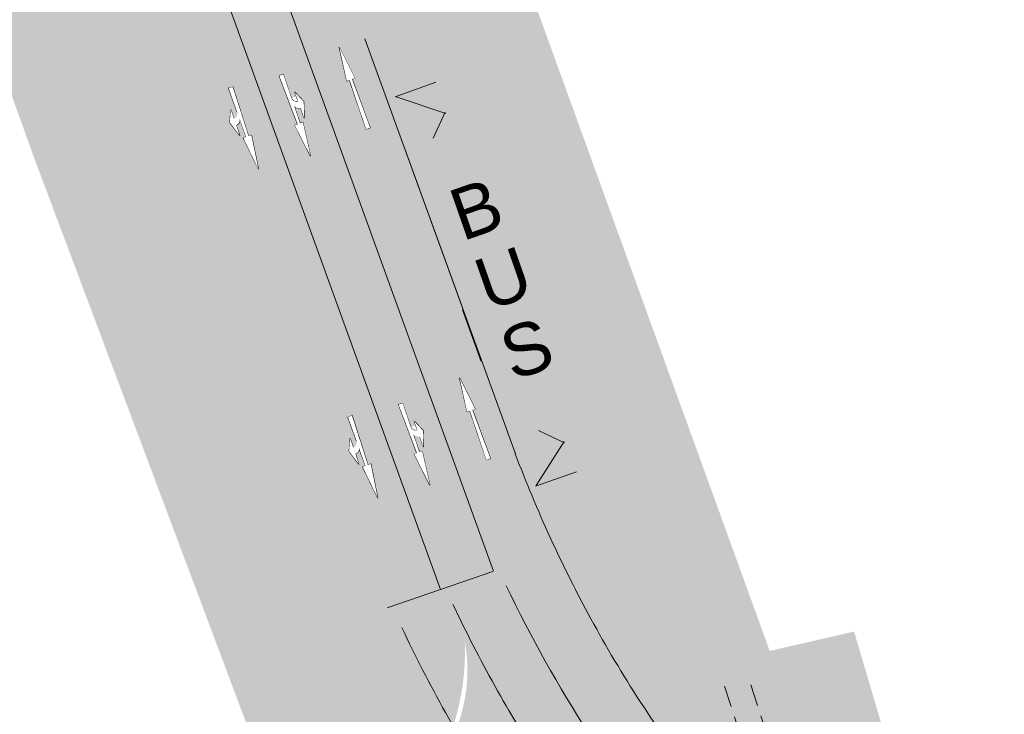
# Model space of a CAD drawing. Header units: metres. Extents: x -862 to 1262, y -354 to 644.
# Tile 2 of 256: x -638 to -581, y 167 to 208. Entities that reach past the tile are written whole.
import ezdxf

# ---------------------------------------------------------------- set-up
doc = ezdxf.new("R2010")
doc.units = ezdxf.units.M
doc.header["$LTSCALE"] = 0.5
doc.set_wipeout_variables(frame=1)
doc.linetypes.add('FB_MARK_0.5_0.26', pattern=[3.75, 2.5, -1.25])
doc.layers.add('BPR_Verkehr_220520', color=7, linetype='Continuous')
doc.styles.add('Arial', font='arial.ttf')

# ---------------------------------------------------------------- blocks, each defined once
blk = doc.blocks.new('ab_Geralink-2')
at = {"color": 255, "linetype": 'Continuous', "lineweight": 9, "transparency": 33554687}
for p, q in [((0, 0), (2, 0.25)), ((0, 0), (2, -0.25)), ((2, 0.07500000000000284), (2, 0.25)), ((5, -0.125), (5, 0.125)), ((2, -0.25), (2, -0.07500000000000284)), ((2.839999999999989, -0.4000000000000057), (2.200000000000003, -0.4000000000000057)), ((3.524388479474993, -0.1004064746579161), (5, -0.125))]:
    blk.add_line(p, q, dxfattribs=at)
blk.add_wipeout([(3.239999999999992, -0.4000000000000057), (3.2400922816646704, -0.39255953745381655), (3.2403690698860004, -0.3851236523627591), (3.2408301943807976, -0.3776969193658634), (3.2414753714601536, -0.37028390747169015), (3.2423042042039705, -0.3628891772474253), (3.2433161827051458, -0.35551727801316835), (3.244510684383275, -0.34817274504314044), (3.2458869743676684, -0.3408600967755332), (3.2474442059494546, -0.33358383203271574), (3.249181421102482, -0.3263484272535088), (3.2510975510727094, -0.3191583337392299), (3.2531914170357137, -0.3120179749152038), (3.2554617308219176, -0.30493174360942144), (3.257907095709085, -0.2979039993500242), (3.2605260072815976, -0.2909390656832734), (3.2633168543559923, -0.28404122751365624), (3.266277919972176, -0.2772147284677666), (3.2694073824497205, -0.2704637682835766), (3.2727033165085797, -0.2637925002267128), (3.276163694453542, -0.25720502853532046), (3.279786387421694, -0.25070540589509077), (3.2835691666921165, -0.24429763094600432), (3.287509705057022, -0.237985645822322), (3.291605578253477, -0.23177333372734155), (3.2958542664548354, -0.225664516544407), (3.3002531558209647, -0.21966295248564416), (3.3047995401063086, -0.21377233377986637), (3.3094906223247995, -0.20799628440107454), (3.314323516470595, -0.2023383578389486), (3.3192952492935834, -0.19680203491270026), (3.3244027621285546, -0.191390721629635), (3.3296429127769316, -0.1861077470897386), (3.3350124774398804, -0.18095636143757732), (3.34050815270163, -0.17593973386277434), (3.346126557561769, -0.1710609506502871), (3.351864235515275, -0.16632301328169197), (3.3577176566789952, -0.16172883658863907), (3.363683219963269, -0.15728124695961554), (3.369757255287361, -0.1529829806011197), (3.3759360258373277, -0.14883668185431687), (3.382215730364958, -0.14484490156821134), (3.3885925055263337, -0.14101009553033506), (3.3950624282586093, -0.1373346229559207), (3.4016215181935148, -0.13382074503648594), (3.408265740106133, -0.13047062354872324), (3.4149910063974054, -0.1272863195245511), (3.4217931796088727, -0.12426979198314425), (3.428668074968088, -0.12142289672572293), (3.4356114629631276, -0.11874738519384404), (3.442619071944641, -0.11624490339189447), (3.449686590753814, -0.11391699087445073), (3.4568096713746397, -0.11176507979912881), (3.46398393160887, -0.10979049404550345), (3.4712049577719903, -0.1079944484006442), (3.4784683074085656, -0.1063780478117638), (3.485769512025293, -0.10494228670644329), (3.4931040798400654, -0.10368804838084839), (3.5004674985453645, -0.10261610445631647), (3.5078552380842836, -0.10172711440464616), (3.5152627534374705, -0.10102162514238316), (3.522685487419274, -0.10050007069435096), (3.5301188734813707, -0.10016277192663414), (3.5375583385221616, -0.10000993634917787), (3.5449993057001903, -0.1000416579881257), (3.5399999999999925, -0.4000000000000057)], dxfattribs=at)
blk.add_arc((3.539999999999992, -0.4000000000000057), 0.2999999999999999, 89.04515874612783, 180, dxfattribs=at)
blk.add_wipeout([(2.839999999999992, -0.3999999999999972), (2.8398649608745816, -0.3931172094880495), (2.8398878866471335, -0.3862331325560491), (2.8400687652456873, -0.3793513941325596), (2.8404075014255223, -0.3724756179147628), (2.840903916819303, -0.36560942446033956), (2.841557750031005, -0.35875642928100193), (2.8423686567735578, -0.351920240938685), (2.8433362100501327, -0.34510445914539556), (2.844459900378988, -0.3383126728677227), (2.845739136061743, -0.3315484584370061), (2.8471732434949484, -0.3248153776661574), (2.8487614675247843, -0.3181169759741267), (2.8505029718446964, -0.3114567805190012), (2.8523968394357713, -0.30483829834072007), (2.8544420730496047, -0.29826501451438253), (2.8566375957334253, -0.29174039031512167), (2.8589822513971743, -0.285267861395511), (2.8614748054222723, -0.27885083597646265), (2.8641139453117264, -0.27249269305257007), (2.8668982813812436, -0.26619678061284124), (2.8698263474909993, -0.259966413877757), (2.8728966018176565, -0.2538048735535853), (2.876107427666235, -0.2477154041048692), (2.879457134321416, -0.24170121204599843), (2.882943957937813, -0.2357654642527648), (2.886566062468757, -0.22991128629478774), (2.890321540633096, -0.22414176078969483), (2.894208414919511, -0.21845992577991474), (2.8982246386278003, -0.2128687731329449), (2.9023680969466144, -0.20737124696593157), (2.9066366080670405, -0.20197024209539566), (2.9110279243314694, -0.19666860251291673), (2.915539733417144, -0.1914691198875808), (2.920169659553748, -0.18637453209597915), (2.9249152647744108, -0.1813875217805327), (2.9297740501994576, -0.17651071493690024), (2.9347434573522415, -0.17174667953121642), (2.9398208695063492, -0.167097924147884), (2.945003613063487, -0.16256689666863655), (2.9502889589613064, -0.15815598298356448), (2.9556741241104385, -0.15386750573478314), (2.961156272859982, -0.14970372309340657), (2.9667325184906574, -0.14566682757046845), (2.9723999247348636, -0.14175894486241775), (2.9781555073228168, -0.1379821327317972), (2.9839962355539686, -0.13433837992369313), (2.9899190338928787, -0.13082960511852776), (2.9959207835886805, -0.12745765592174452), (3.001998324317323, -0.1242243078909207), (3.0081484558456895, -0.12113126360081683), (3.0143679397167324, -0.1181801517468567), (3.020653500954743, -0.11537252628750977), (3.0270018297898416, -0.11270986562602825), (3.0334095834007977, -0.11019357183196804), (3.039873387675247, -0.1078249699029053), (3.0463898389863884, -0.10560530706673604), (3.052955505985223, -0.10353575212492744), (3.059566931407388, -0.10161739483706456), (3.06622063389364, -0.09985124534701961), (3.072913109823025, -0.09823823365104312), (3.0796408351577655, -0.09677920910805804), (3.08640026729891, -0.09547493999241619), (3.093187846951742, -0.0943261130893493), (3.0999999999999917, -0.09333333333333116), (3.1398550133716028, -0.3906741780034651)], dxfattribs=at)
for p, q in [((2, 0.07500000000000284), (5, 0.125)), ((2, -0.07500000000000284), (3.099999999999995, -0.09333333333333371)), ((2.200000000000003, -0.4000000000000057), (3.099999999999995, -0.7000000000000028)), ((3.099999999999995, -0.7000000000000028), (3.799999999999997, -0.4000000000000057)), ((3.799999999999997, -0.4000000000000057), (3.239999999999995, -0.4000000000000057))]:
    blk.add_line(p, q, dxfattribs=at)
blk.add_arc((3.139855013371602, -0.390674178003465), 0.3, 97.63431670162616, 181.781387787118, dxfattribs=at)
at = {"color": 255, "linetype": 'Continuous', "lineweight": 5, "transparency": 33554687}
blk.add_wipeout([(0, 0), (2, -0.25), (2, -0.07500000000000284), (3.099999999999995, -0.09333333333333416), (3.0463898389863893, -0.10560530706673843), (2.995920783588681, -0.12745765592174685), (2.9502889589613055, -0.1581559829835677), (2.911027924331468, -0.1966686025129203), (2.879457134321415, -0.24170121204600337), (2.856637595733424, -0.29174039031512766), (2.8433362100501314, -0.34510445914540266), (2.839999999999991, -0.4000000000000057), (2.2000000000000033, -0.4000000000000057), (3.099999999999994, -0.7000000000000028), (3.7999999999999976, -0.4000000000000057), (3.239999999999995, -0.4000000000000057), (3.246405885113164, -0.3383356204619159), (3.265349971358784, -0.27930467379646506), (3.296023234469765, -0.2254281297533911), (3.337115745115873, -0.1790068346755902), (3.386872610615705, -0.14202325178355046), (3.44316891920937, -0.11605679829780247), (3.5036004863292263, -0.10221639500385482), (3.5655865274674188, -0.10109310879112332), (5, -0.1250000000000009), (5, 0.125), (2, 0.07500000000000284), (2, 0.25)], dxfattribs=at)
blk = doc.blocks.new('ab_Gerarech-2')
at = {"color": 255, "linetype": 'Continuous', "lineweight": 9, "transparency": 33554687}
for p, q in [((2.200000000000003, 0.4000000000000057), (3.099999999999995, 0.7000000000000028)), ((3.099999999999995, 0.7000000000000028), (3.799999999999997, 0.4000000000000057)), ((0, 0), (2, 0.25)), ((0, 0), (2, -0.25)), ((2, 0.25), (2, 0.07500000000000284)), ((2, 0.07500000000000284), (3.099999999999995, 0.09333333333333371)), ((2.839999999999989, 0.4000000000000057), (2.200000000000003, 0.4000000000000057)), ((3.799999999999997, 0.4000000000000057), (3.239999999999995, 0.4000000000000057)), ((3.524388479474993, 0.1004064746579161), (5, 0.125)), ((5, 0.125), (5, -0.125)), ((2, -0.07499999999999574), (2, -0.25)), ((2, -0.07499999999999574), (5, -0.125))]:
    blk.add_line(p, q, dxfattribs=at)
blk.add_wipeout([(3.0999999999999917, 0.09333333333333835), (3.093187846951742, 0.09432611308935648), (3.0864002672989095, 0.09547493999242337), (3.079640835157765, 0.09677920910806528), (3.0729131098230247, 0.09823823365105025), (3.0662206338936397, 0.09985124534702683), (3.0595669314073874, 0.10161739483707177), (3.052955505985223, 0.1035357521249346), (3.046389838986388, 0.1056053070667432), (3.0398733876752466, 0.10782496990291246), (3.0334095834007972, 0.11019357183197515), (3.027001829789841, 0.11270986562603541), (3.0206535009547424, 0.11537252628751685), (3.0143679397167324, 0.11818015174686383), (3.008148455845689, 0.12113126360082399), (3.001998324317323, 0.12422430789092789), (2.99592078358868, 0.12745765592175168), (2.989919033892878, 0.1308296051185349), (2.9839962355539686, 0.13433837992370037), (2.9781555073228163, 0.13798213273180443), (2.972399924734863, 0.14175894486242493), (2.9667325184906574, 0.14566682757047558), (2.961156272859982, 0.14970372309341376), (2.9556741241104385, 0.15386750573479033), (2.950288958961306, 0.15815598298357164), (2.945003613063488, 0.16256689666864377), (2.939820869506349, 0.16709792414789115), (2.934743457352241, 0.17174667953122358), (2.929774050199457, 0.17651071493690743), (2.9249152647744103, 0.18138752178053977), (2.9201696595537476, 0.18637453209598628), (2.915539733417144, 0.19146911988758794), (2.911027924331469, 0.19666860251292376), (2.9066366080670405, 0.20197024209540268), (2.902368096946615, 0.20737124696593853), (2.8982246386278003, 0.21286877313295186), (2.89420841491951, 0.21845992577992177), (2.8903215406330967, 0.2241417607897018), (2.886566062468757, 0.2299112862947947), (2.882943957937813, 0.2357654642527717), (2.879457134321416, 0.24170121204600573), (2.8761074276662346, 0.24771540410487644), (2.8728966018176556, 0.2538048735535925), (2.8698263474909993, 0.2599664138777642), (2.866898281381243, 0.26619678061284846), (2.8641139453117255, 0.2724926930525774), (2.8614748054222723, 0.27885083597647), (2.858982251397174, 0.2852678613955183), (2.856637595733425, 0.2917403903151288), (2.854442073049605, 0.2982650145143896), (2.852396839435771, 0.3048382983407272), (2.8505029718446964, 0.31145678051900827), (2.848761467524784, 0.3181169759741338), (2.8471732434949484, 0.32481537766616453), (2.8457391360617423, 0.3315484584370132), (2.8444599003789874, 0.3383126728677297), (2.8433362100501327, 0.34510445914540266), (2.8423686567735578, 0.3519202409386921), (2.841557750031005, 0.35875642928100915), (2.8409039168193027, 0.3656094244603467), (2.840407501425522, 0.37247561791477), (2.8400687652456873, 0.3793513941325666), (2.8398878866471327, 0.3862331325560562), (2.839864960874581, 0.3931172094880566), (2.8399999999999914, 0.40000000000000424), (3.1398550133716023, 0.39067417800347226)], dxfattribs=at)
blk.add_arc((3.139855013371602, 0.3906741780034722), 0.2999999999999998, 178.2186122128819, 262.3656832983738, dxfattribs=at)
at = {"color": 255, "linetype": 'Continuous', "lineweight": 5, "transparency": 33554687}
blk.add_wipeout([(0, 0), (2, -0.25), (2, -0.07499999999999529), (5, -0.125), (5, 0.125), (3.5655865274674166, 0.10109310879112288), (3.5036004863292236, 0.10221639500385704), (3.4431689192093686, 0.11605679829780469), (3.386872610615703, 0.14202325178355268), (3.337115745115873, 0.17900683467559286), (3.2960232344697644, 0.22542812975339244), (3.265349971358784, 0.2793046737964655), (3.246405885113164, 0.33833562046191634), (3.239999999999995, 0.4000000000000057), (3.7999999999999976, 0.4000000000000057), (3.099999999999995, 0.7000000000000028), (2.200000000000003, 0.4000000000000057), (2.839999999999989, 0.4000000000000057), (2.8433362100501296, 0.34510445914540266), (2.856637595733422, 0.29174039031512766), (2.879457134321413, 0.24170121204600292), (2.9110279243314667, 0.1966686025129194), (2.9502889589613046, 0.1581559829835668), (2.99592078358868, 0.12745765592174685), (3.0463898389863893, 0.10560530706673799), (3.099999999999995, 0.09333333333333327), (2, 0.07500000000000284), (2, 0.25)], dxfattribs=at)
blk = doc.blocks.new('ab_Gerade-2')
at = {"color": 255, "linetype": 'Continuous', "lineweight": 9, "transparency": 33554687}
for p, q in [((0, 0), (2, 0.25)), ((0, 0), (2, -0.2500000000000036)), ((2, 0.07499999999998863), (2, 0.25)), ((2, 0.07499999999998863), (5, 0.125)), ((5, -0.125), (5, 0.125)), ((2, -0.07500000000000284), (5, -0.125)), ((2, -0.2500000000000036), (2, -0.07500000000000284))]:
    blk.add_line(p, q, dxfattribs=at)
at = {"color": 255, "linetype": 'Continuous', "lineweight": 5, "transparency": 33554687}
blk.add_wipeout([(0, 0), (2, -0.25000000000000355), (2, -0.07500000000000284), (5, -0.125), (5, 0.12499999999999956), (2, 0.07499999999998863), (2, 0.25)], dxfattribs=at)

msp = doc.modelspace()

# ---------------------------------------------------------------- hatches: boundary and pattern name
at = {"layer": 'BPR_Verkehr_220520', "linetype": 'Continuous', "lineweight": 0, "true_color": 0xf7dcdc, "transparency": 33554687}
h = msp.add_hatch(color=254, dxfattribs=at)
edge = h.paths.add_edge_path()
edge.add_line((-702.3146113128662, 381.2061090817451), (-699.8231113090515, 374.1436090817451))
edge.add_line((-699.8231113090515, 374.1436090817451), (-674.2075136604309, 302.803166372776))
edge.add_line((-674.2075136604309, 302.803166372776), (-650.8483627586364, 237.3463255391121))
edge.add_line((-650.8483627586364, 237.3463255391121), (-637.3305451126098, 199.6775843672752))
edge.add_line((-637.3305451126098, 199.6775843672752), (-624.1902091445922, 164.6513335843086))
edge.add_arc((-627.935332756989, 163.2463250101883), 3.999999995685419, -72.67843324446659, 20.563920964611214, ccw=False)
edge.add_line((-626.7443958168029, 159.427729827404), (-629.665266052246, 158.5167738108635))
edge.add_line((-629.665266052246, 158.5167738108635), (-629.1116267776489, 156.6412455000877))
edge.add_line((-629.1116267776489, 156.6412455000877), (-628.6671113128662, 156.7796090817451))
edge.add_arc((-640.3627874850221, 194.3538674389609), 39.352429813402, 287.2897103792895, 300.7569397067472)
edge.add_line((-620.238066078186, 160.5365742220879), (-634.8023224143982, 200.681771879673))
edge.add_line((-634.8023224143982, 200.681771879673), (-639.3233362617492, 212.9822120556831))
edge.add_line((-639.3233362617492, 212.9822120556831), (-667.4074208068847, 291.2992515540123))
edge.add_line((-667.4074208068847, 291.2992515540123), (-691.0301113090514, 356.7676090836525))
edge.add_line((-691.0301113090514, 356.7676090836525), (-704.9341113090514, 396.0786090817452))
edge.add_line((-704.9341113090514, 396.0786090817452), (-704.8771113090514, 396.9816090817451))
edge.add_line((-704.8771113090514, 396.9816090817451), (-704.7431113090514, 397.4226090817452))
edge.add_line((-704.7431113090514, 397.4226090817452), (-703.6451113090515, 399.3966090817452))
edge.add_arc((-702.2356050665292, 398.1834703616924), 1.859680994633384, 67.34346212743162, 139.2819657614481, ccw=False)
edge.add_line((-701.5192445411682, 399.8996408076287), (-707.6742792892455, 417.9246576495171))
edge.add_line((-707.6742792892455, 417.9246576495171), (-708.7472918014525, 417.5082659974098))
edge.add_line((-708.7472918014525, 417.5082659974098), (-709.6358805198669, 420.110497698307))
edge.add_line((-709.6358805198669, 420.110497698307), (-708.5628822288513, 420.5269310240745))
edge.add_line((-708.5628822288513, 420.5269310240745), (-709.0718982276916, 422.0175841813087))
edge.add_line((-709.0718982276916, 422.0175841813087), (-711.7638590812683, 421.0479855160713))
edge.add_arc((-712.4416029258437, 422.9296505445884), 1.999999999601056, 198.4813206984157, 289.8081603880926, ccw=False)
edge.add_line((-714.3384570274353, 422.2956596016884), (-716.0741113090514, 427.4886090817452))
edge.add_arc((-706.9605110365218, 427.2634808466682), 9.116380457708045, 158.7977696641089, 178.5849417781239, ccw=False)
edge.add_arc((-717.0405648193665, 423.7647037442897), 6.977242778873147, 76.90537535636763, 94.26323120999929)
edge.add_arc((-689.5818040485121, 55.41344043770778), 376.3505454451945, 94.26323114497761, 94.86959065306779)
edge.add_line((-721.5294896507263, 430.4055449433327), (-721.591731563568, 430.400242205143))
edge.add_line((-721.591731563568, 430.400242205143), (-721.4081113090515, 428.7326090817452))
edge.add_line((-721.4081113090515, 428.7326090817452), (-721.9921113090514, 428.1586090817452))
edge.add_line((-721.9921113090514, 428.1586090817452), (-752.0107842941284, 425.7710541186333))
edge.add_line((-752.0107842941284, 425.7710541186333), (-752.0098004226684, 425.7711323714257))
edge.add_line((-752.0098004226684, 425.7711323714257), (-751.0112899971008, 422.9877837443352))
edge.add_line((-751.0112899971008, 422.9877837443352), (-733.6954109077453, 424.6708095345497))
edge.add_line((-733.6954109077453, 424.6708095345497), (-726.2301113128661, 425.4956090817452))
edge.add_line((-726.2301113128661, 425.4956090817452), (-723.1071113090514, 425.8196090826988))
edge.add_line((-723.1071113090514, 425.8196090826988), (-720.4431113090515, 426.0886090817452))
edge.add_line((-720.4431113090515, 426.0886090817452), (-719.7461113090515, 425.9896090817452))
edge.add_line((-719.7461113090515, 425.9896090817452), (-719.2891113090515, 425.7856090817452))
edge.add_line((-719.2891113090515, 425.7856090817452), (-718.5256113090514, 425.2986090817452))
edge.add_line((-718.5256113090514, 425.2986090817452), (-717.9131113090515, 424.5526090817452))
edge.add_line((-717.9131113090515, 424.5526090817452), (-715.0764576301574, 416.6612171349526))
edge.add_line((-715.0764576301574, 416.6612171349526), (-711.4166113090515, 406.3681090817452))
edge.add_line((-711.4166113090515, 406.3681090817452), (-708.4361113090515, 398.0646090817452))
edge.add_line((-708.4361113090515, 398.0646090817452), (-706.9051113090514, 395.3696090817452))
edge.add_line((-706.9051113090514, 395.3696090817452), (-705.3071113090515, 389.7006090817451))
edge.add_line((-705.3071113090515, 389.7006090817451), (-704.8061113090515, 388.2686090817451))
edge.add_line((-704.8061113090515, 388.2686090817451), (-702.3146113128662, 381.2061090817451))
at = {"layer": 'BPR_Verkehr_220520', "linetype": 'Continuous', "lineweight": 0, "true_color": 0xb8d2a6, "transparency": 33554687}
h = msp.add_hatch(color=9, dxfattribs=at)
edge = h.paths.add_edge_path()
edge.add_line((-703.6451113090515, 399.3966090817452), (-704.7431113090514, 397.4226090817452))
edge.add_line((-704.7431113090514, 397.4226090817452), (-704.8771113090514, 396.9816090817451))
edge.add_line((-704.8771113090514, 396.9816090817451), (-704.9341113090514, 396.0786090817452))
edge.add_line((-704.9341113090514, 396.0786090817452), (-691.0301113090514, 356.7676090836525))
edge.add_line((-691.0301113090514, 356.7676090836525), (-667.4074208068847, 291.2992515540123))
edge.add_line((-667.4074208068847, 291.2992515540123), (-639.3233362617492, 212.9822120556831))
edge.add_line((-639.3233362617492, 212.9822120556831), (-634.8023224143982, 200.681771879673))
edge.add_line((-634.8023224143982, 200.681771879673), (-620.238066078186, 160.5365742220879))
edge.add_arc((-640.3627671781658, 194.353833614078), 39.35239036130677, 300.7569394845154, 301.3974552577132)
edge.add_arc((-624.5500300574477, 168.4458243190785), 8.99999999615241, 301.3974548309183, 379.9175311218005)
edge.add_line((-616.0883746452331, 171.511829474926), (-641.1807735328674, 240.7385538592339))
edge.add_line((-641.1807735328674, 240.7385538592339), (-641.1833467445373, 240.7456809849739))
edge.add_line((-641.1833467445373, 240.7456809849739), (-643.2864949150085, 246.5740391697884))
edge.add_line((-643.2864949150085, 246.5740391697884), (-680.739506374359, 349.9380132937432))
edge.add_arc((-480.4803323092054, 422.5001337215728), 212.9999955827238, 197.7335398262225, 199.9175310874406, ccw=False)
edge.add_arc((-1445.345946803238, 113.9497801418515), 799.9999919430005, 17.73353985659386, 19.0399780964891)
edge.add_line((-689.1130100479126, 374.9320256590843), (-689.1130100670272, 374.9320257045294))
edge.add_arc((-655.6123737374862, 389.0226633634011), 36.34334470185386, 198.919631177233, 202.8120144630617, ccw=False)
edge.add_line((-689.9922445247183, 377.2386407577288), (-689.9922445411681, 377.2386408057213))
edge.add_line((-689.9922445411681, 377.2386408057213), (-691.4057445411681, 381.1896408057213))
edge.add_line((-691.4057445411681, 381.1896408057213), (-691.4057445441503, 381.1896408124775))
edge.add_arc((-762.2507745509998, 349.9199408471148), 77.43908840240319, 23.81578587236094, 34.55228257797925)
edge.add_line((-698.4712445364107, 393.840140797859), (-698.4712445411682, 393.8401408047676))
edge.add_line((-698.4712445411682, 393.8401408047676), (-698.4712445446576, 393.8401408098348))
edge.add_arc((-678.0183176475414, 407.9245443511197), 24.83329703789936, 198.8535884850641, 214.5522825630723, ccw=False)
edge.add_line((-701.5192445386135, 399.8996407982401), (-701.5192445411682, 399.8996408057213))
edge.add_arc((-702.2356050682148, 398.1834703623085), 1.859680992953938, 67.34346204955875, 139.2819657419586)
at = {"layer": 'BPR_Verkehr_220520', "linetype": 'Continuous', "lineweight": 0, "true_color": 0xe4e6e5, "transparency": 33554687}
h = msp.add_hatch(color=254, dxfattribs=at)
edge = h.paths.add_edge_path()
edge.add_line((-623.7933687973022, 205.1006365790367), (-632.0141083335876, 227.0215643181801))
edge.add_line((-632.0141083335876, 227.0215643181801), (-632.014108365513, 227.0215643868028))
edge.add_arc((-468.5513135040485, 303.0695216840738), 180.2869299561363, 199.8506617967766, 204.9493083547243, ccw=False)
edge.add_line((-638.1257534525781, 241.8495377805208), (-638.1257534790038, 241.8495378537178))
edge.add_line((-638.1257534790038, 241.8495378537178), (-640.2310857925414, 247.6811393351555))
edge.add_line((-640.2310857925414, 247.6811393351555), (-640.230897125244, 247.6812076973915))
edge.add_line((-640.230897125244, 247.6812076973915), (-677.0395468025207, 349.2668523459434))
edge.add_line((-677.0395468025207, 349.2668523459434), (-680.9722454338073, 356.6908748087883))
edge.add_line((-680.9722454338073, 356.6908748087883), (-688.0657759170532, 374.9622137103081))
edge.add_line((-688.0657759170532, 374.9622137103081), (-689.0041790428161, 374.6164589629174))
edge.add_arc((-1445.345941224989, 113.9497819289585), 799.9999860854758, 17.733539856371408, 19.01607100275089, ccw=False)
edge.add_arc((-480.4803323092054, 422.5001337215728), 212.9999955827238, 197.7335398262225, 199.9175310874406)
edge.add_line((-680.739506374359, 349.9380132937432), (-643.2864949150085, 246.5740391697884))
edge.add_line((-643.2864949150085, 246.5740391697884), (-641.1833467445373, 240.7456809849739))
edge.add_line((-641.1833467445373, 240.7456809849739), (-641.1807735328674, 240.7385538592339))
edge.add_line((-641.1807735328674, 240.7385538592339), (-616.0883746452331, 171.511829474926))
edge.add_arc((-624.550030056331, 168.4458243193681), 8.999999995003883, -58.602545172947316, 19.917531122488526, ccw=False)
edge.add_arc((-640.3626253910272, 194.3536001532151), 39.3521172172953, 301.19093598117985, 301.3974561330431, ccw=False)
edge.add_line((-619.9824910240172, 160.6899810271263), (-619.6527632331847, 159.7205053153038))
edge.add_line((-619.6527632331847, 159.7205053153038), (-619.7325339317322, 159.6737664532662))
edge.add_line((-619.7325339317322, 159.6737664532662), (-617.8712602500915, 160.7643149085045))
edge.add_line((-617.8712602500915, 160.7643149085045), (-615.0122068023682, 163.0490423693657))
edge.add_line((-615.0122068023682, 163.0490423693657), (-614.0731744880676, 164.1501764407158))
edge.add_arc((-626.2735384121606, 170.925892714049), 13.95561574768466, 330.9535200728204, 379.9465211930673)
edge.add_line((-613.1550998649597, 175.6867519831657), (-623.7933687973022, 205.1006365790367))
at = {"layer": 'BPR_Verkehr_220520', "linetype": 'Continuous', "lineweight": 0, "true_color": 0xece5cf, "transparency": 33554687}
h = msp.add_hatch(color=254, dxfattribs=at)
edge = h.paths.add_edge_path()
edge.add_line((-612.0441821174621, 209.8124157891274), (-630.389801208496, 260.3878242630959))
edge.add_line((-630.389801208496, 260.3878242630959), (-647.2138281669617, 306.8345999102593))
edge.add_line((-647.2138281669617, 306.8345999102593), (-662.7290956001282, 349.2350142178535))
edge.add_line((-662.7290956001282, 349.2350142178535), (-665.396196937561, 356.6179571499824))
edge.add_arc((-808.1004983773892, 310.4066791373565), 149.9999995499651, 9.606551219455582, 17.94327058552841, ccw=False)
edge.add_line((-660.2039544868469, 335.4389017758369), (-660.2039544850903, 335.4389017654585))
edge.add_arc((-581.3257975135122, 348.7894205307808), 79.9999999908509, 189.6065512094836, 195.7402607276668)
edge.add_line((-658.3259065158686, 327.087272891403), (-658.325906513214, 327.0872728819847))
edge.add_line((-658.325906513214, 327.0872728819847), (-656.878404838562, 327.6096514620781))
edge.add_line((-656.878404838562, 327.6096514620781), (-649.7926193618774, 308.0537888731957))
edge.add_line((-649.7926193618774, 308.0537888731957), (-640.112802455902, 281.9942966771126))
edge.add_line((-640.112802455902, 281.9942966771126), (-630.8500388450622, 256.419964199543))
edge.add_line((-630.8500388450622, 256.419964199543), (-619.5649780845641, 225.1963814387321))
edge.add_line((-619.5649780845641, 225.1963814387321), (-613.8282935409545, 209.0973399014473))
edge.add_line((-613.8282935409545, 209.0973399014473), (-601.2581113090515, 174.6526090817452))
edge.add_line((-601.2581113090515, 174.6526090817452), (-602.39914793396, 172.011669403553))
edge.add_arc((-597.033868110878, 174.6975160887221), 5.999999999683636, 206.5924407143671, 268.4283647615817)
edge.add_line((-597.198428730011, 168.6997731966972), (-597.2001608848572, 168.6998209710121))
edge.add_line((-597.2001608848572, 168.6998209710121), (-612.0441821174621, 209.8124157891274))
at = {"layer": 'BPR_Verkehr_220520', "linetype": 'Continuous', "lineweight": 0, "true_color": 0xe4e6e5, "transparency": 33554687}
h = msp.add_hatch(color=254, dxfattribs=at)
edge = h.paths.add_edge_path()
edge.add_arc((-597.033868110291, 174.6975160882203), 6.000000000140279, 199.9175311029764, 282.73624366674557, ccw=False)
edge.add_line((-602.6749717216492, 172.6535126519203), (-655.1765553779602, 317.5489996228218))
edge.add_line((-655.1765553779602, 317.5489996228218), (-655.1765554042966, 317.5489996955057))
edge.add_arc((-469.9603201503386, 384.6604457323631), 196.9999999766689, 197.8538452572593, 199.9175310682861, ccw=False)
edge.add_line((-657.4731324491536, 324.262223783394), (-657.4731324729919, 324.2622238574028))
edge.add_arc((-581.3257977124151, 348.7894205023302), 79.9999997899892, 189.6065512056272, 197.8538452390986, ccw=False)
edge.add_line((-660.2039544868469, 335.4389017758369), (-660.2039545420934, 335.438902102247))
edge.add_arc((-808.1004987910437, 310.4066788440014), 150.0000000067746, 9.60655143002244, 10.13778520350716)
edge.add_line((-660.4424014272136, 336.8090704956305), (-660.442401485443, 336.8090708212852))
edge.add_line((-660.442401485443, 336.8090708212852), (-671.3755955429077, 333.6353052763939))
edge.add_line((-671.3755955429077, 333.6353052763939), (-643.2864949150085, 246.5740391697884))
edge.add_line((-643.2864949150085, 246.5740391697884), (-641.1833467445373, 240.7456809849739))
edge.add_line((-641.1833467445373, 240.7456809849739), (-641.1807735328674, 240.7385538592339))
edge.add_line((-641.1807735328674, 240.7385538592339), (-612.331468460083, 171.5406253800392))
edge.add_arc((-621.4535117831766, 169.8500017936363), 9.27738554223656, -80.87668598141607, 10.499713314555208, ccw=False)
edge.add_arc((-641.0593121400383, 195.9007924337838), 41.03697878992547, 287.5763515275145, 300.90429519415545, ccw=False)
edge.add_line((-628.6671113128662, 156.7796090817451), (-629.1116267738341, 156.6412455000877))
edge.add_line((-629.1116267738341, 156.6412455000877), (-626.4014383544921, 147.4601137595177))
edge.add_line((-626.4014383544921, 147.4601137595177), (-619.6591113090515, 149.2386090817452))
edge.add_arc((-611.6695003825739, 118.9497638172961), 31.32487877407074, 98.54135696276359, 104.7769273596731, ccw=False)
edge.add_line((-616.3219734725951, 149.927215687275), (-616.4881644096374, 150.4158553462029))
edge.add_line((-616.4881644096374, 150.4158553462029), (-612.4253089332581, 150.7271478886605))
edge.add_arc((-611.684325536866, 141.0561534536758), 9.699339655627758, 23.137449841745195, 94.3813937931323, ccw=False)
edge.add_arc((-1358.981811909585, -125.6411256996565), 803.1428851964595, 18.54541377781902, 19.682789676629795, ccw=False)
edge.add_line((-597.5446466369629, 129.8034619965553), (-591.4814141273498, 111.721672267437))
edge.add_line((-591.4814141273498, 111.721672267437), (-591.8679298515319, 111.5504827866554))
edge.add_line((-591.8679298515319, 111.5504827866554), (-591.8679298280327, 111.5504827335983))
edge.add_arc((-605.5829311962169, 105.4760496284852), 15.00000000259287, 18.0446007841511, 23.888758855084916, ccw=False)
edge.add_line((-591.3206959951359, 110.1224081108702), (-591.3206959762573, 110.1224080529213))
edge.add_line((-591.3206959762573, 110.1224080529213), (-590.5446643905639, 107.7403393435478))
edge.add_line((-590.5446643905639, 107.7403393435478), (-581.0633361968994, 110.676537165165))
edge.add_line((-581.0633361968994, 110.676537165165), (-588.4893438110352, 132.8223988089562))
edge.add_line((-588.4893438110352, 132.8223988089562), (-588.4893438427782, 132.8223989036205))
edge.add_arc((-1346.982117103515, -121.5173599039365), 799.999999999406, 18.53746577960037, 19.91753108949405)
edge.add_line((-594.8349688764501, 151.0164314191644), (-594.8349689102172, 151.0164315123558))
edge.add_line((-594.8349689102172, 151.0164315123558), (-595.7289525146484, 153.4836749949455))
edge.add_arc((-584.3530221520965, 157.3031262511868), 11.99999997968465, 165.4392678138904, 198.5593980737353, ccw=False)
edge.add_arc((-590.1603123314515, 158.8115627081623), 5.999999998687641, 102.60278921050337, 165.4392678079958, ccw=False)
edge.add_line((-591.469456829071, 164.6669995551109), (-587.8166526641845, 165.4836847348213))
edge.add_line((-587.8166526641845, 165.4836847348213), (-589.24063697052, 170.3076251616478))
edge.add_line((-589.24063697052, 170.3076251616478), (-595.7110885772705, 168.8451444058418))
at = {"layer": 'BPR_Verkehr_220520', "linetype": 'Continuous', "lineweight": 0, "true_color": 0xd0ced1, "transparency": 33554687}
h = msp.add_hatch(color=254, dxfattribs=at)
edge = h.paths.add_edge_path()
edge.add_line((-656.878404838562, 327.6096514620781), (-658.325906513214, 327.0872728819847))
edge.add_arc((-581.3258016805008, 348.7894193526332), 79.99999566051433, 195.7402607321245, 197.8538453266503)
edge.add_line((-657.4731324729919, 324.2622238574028), (-657.4731324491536, 324.262223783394))
edge.add_arc((-469.9603201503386, 384.6604457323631), 196.9999999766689, 197.8538452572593, 199.9175310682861)
edge.add_line((-655.1765554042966, 317.5489996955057), (-655.1765553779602, 317.5489996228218))
edge.add_line((-655.1765553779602, 317.5489996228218), (-615.029132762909, 206.7489066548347))
edge.add_line((-615.029132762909, 206.7489066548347), (-613.2220293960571, 207.4313222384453))
edge.add_line((-613.2220293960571, 207.4313222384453), (-613.8282935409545, 209.0973399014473))
edge.add_line((-613.8282935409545, 209.0973399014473), (-619.5649780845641, 225.1963814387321))
edge.add_line((-619.5649780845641, 225.1963814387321), (-630.8500388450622, 256.419964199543))
edge.add_line((-630.8500388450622, 256.419964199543), (-640.112802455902, 281.9942966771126))
edge.add_line((-640.112802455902, 281.9942966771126), (-649.7926193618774, 308.0537888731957))
edge.add_line((-649.7926193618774, 308.0537888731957), (-656.878404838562, 327.6096514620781))
at = {"layer": 'BPR_Verkehr_220520', "linetype": 'Continuous', "lineweight": 0, "true_color": 0xece5cf, "transparency": 33554687}
msp.add_hatch(color=254, dxfattribs=at).paths.add_polyline_path([(-589.7680398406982, 172.0942741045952), (-594.6571113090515, 170.9676090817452), (-608.4925034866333, 209.1207025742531), (-608.4967137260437, 209.1191866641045), (-610.0326503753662, 208.5661679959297), (-595.7110885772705, 168.8451444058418), (-589.2406369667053, 170.3076251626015)])
at = {"layer": 'BPR_Verkehr_220520', "linetype": 'Continuous', "lineweight": 0, "true_color": 0xf7dcdc, "transparency": 33554687}
h = msp.add_hatch(color=254, dxfattribs=at)
edge = h.paths.add_edge_path()
edge.add_line((-597.2001608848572, 168.6998209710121), (-597.2001608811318, 168.6998209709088))
edge.add_arc((-597.0338681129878, 174.6975161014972), 6.000000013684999, 268.4118176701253, 282.7362436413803)
edge.add_line((-595.711088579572, 168.8451444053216), (-595.7110885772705, 168.8451444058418))
edge.add_line((-595.7110885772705, 168.8451444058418), (-610.0326503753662, 208.5661679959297))
edge.add_line((-610.0326503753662, 208.5661679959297), (-611.4145657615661, 208.068605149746))
edge.add_line((-611.4145657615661, 208.068605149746), (-597.2001608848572, 168.6998209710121))
at = {"layer": 'BPR_Verkehr_220520', "linetype": 'Continuous', "lineweight": 0, "true_color": 0xece5cf, "transparency": 33554687}
h = msp.add_hatch(color=254, dxfattribs=at)
edge = h.paths.add_edge_path()
edge.add_line((-615.0349863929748, 206.7650616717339), (-602.6749717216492, 172.6535126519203))
edge.add_arc((-597.0338681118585, 174.6975160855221), 5.999999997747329, 199.9175310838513, 268.4118176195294)
edge.add_line((-597.2001608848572, 168.6998209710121), (-611.4145657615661, 208.068605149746))
edge.add_line((-611.4145657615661, 208.068605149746), (-615.0349863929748, 206.7650616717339))
at = {"layer": 'BPR_Verkehr_220520', "linetype": 'Continuous', "lineweight": 0, "true_color": 0xd0ced1, "transparency": 33554687}
h = msp.add_hatch(color=254, dxfattribs=at)
edge = h.paths.add_edge_path()
edge.add_line((-597.2001608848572, 168.6998209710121), (-611.4145657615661, 208.0686051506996))
edge.add_line((-611.4145657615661, 208.0686051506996), (-611.6968273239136, 207.9669760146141))
edge.add_line((-611.6968273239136, 207.9669760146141), (-609.6511570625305, 202.3012058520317))
edge.add_line((-609.6511570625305, 202.3012058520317), (-609.5500290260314, 202.0211175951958))
edge.add_line((-609.5500290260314, 202.0211175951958), (-609.5493571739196, 202.0192568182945))
edge.add_line((-609.5493571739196, 202.0192568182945), (-597.5255709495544, 168.7176976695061))
edge.add_arc((-597.0338681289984, 174.6975156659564), 5.999999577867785, 265.2993120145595, 268.4118176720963)
for points in [[(-606.4400325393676, 203.459183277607), (-607.7074151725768, 203.0015849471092), (-607.6056394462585, 202.7193087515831), (-606.3377338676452, 203.1770745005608), (-606.4400344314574, 203.4591825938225)], [(-609.3455970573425, 201.4549146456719), (-611.3917945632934, 200.718222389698), (-611.289809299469, 200.4360892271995), (-611.5720580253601, 200.3344242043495), (-605.8608835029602, 184.5349669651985), (-606.1431322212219, 184.4333019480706), (-611.8543067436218, 200.2327591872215), (-612.1365554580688, 200.1310941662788), (-612.5444964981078, 201.2596268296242), (-611.697750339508, 201.5646218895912), (-611.5957650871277, 201.2824887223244), (-609.5500290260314, 202.0211175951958), (-609.6511570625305, 202.3012058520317), (-611.4155016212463, 201.6662869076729), (-611.5174868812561, 201.948420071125), (-612.9287304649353, 201.4400949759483), (-612.3168189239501, 199.7472959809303), (-612.034570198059, 199.848961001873), (-606.3233956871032, 184.049503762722), (-605.4766495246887, 184.3544988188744), (-611.1878240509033, 200.1539560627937), (-610.9055753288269, 200.2556210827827), (-611.0075605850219, 200.5377542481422), (-609.2437190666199, 201.1727492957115)]]:
    msp.add_hatch(color=254, dxfattribs=at).paths.add_polyline_path(points)
at = {"layer": 'BPR_Verkehr_220520', "linetype": 'Continuous', "lineweight": 0, "true_color": 0xece5cf, "transparency": 33554687}
h = msp.add_hatch(color=254, dxfattribs=at)
edge = h.paths.add_edge_path()
edge.add_line((-605.6232979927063, 180.7903942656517), (-602.6749717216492, 172.6535126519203))
edge.add_line((-602.6749717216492, 172.6535126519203), (-602.674971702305, 172.6535125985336))
edge.add_arc((-597.0338681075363, 174.6975160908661), 6.000000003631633, 199.9175316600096, 206.5924401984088)
edge.add_line((-602.3991479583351, 172.011669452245), (-602.39914793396, 172.011669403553))
edge.add_line((-602.39914793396, 172.011669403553), (-601.2581113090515, 174.6526090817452))
edge.add_line((-601.2581113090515, 174.6526090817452), (-603.7605814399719, 181.5098613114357))
edge.add_line((-603.7605814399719, 181.5098613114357), (-605.6232979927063, 180.7903942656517))

# ---------------------------------------------------------------- linework, layer by layer
at = {"layer": 'BPR_Verkehr_220520', "color": 255, "linetype": 'Continuous', "lineweight": 9, "transparency": 33554687}
for p, q in [((-614.0072452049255, 203.9286699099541, 60), (-616.3620492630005, 203.0890385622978, 60)), ((-616.313990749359, 203.0870732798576, 60), (-613.4347988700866, 202.1257208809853, 60)), ((-613.4568932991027, 202.2009893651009, 60), (-614.1652469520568, 200.68247159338, 60)), ((-606.5429886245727, 183.0336885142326, 60), (-608.0582075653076, 183.7501335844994, 60)), ((-608.1887371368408, 180.5502646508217, 60), (-606.5722847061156, 183.1149055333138, 60)), ((-605.8639196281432, 181.3530664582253, 60), (-608.2220660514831, 180.5201736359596, 60)), ((-616.8269501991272, 173.4662303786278, 60), (-610.7023333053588, 175.583570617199, 60))]:
    msp.add_line(p, q, dxfattribs=at)
at = {"layer": 'BPR_Verkehr_220520', "color": 8, "linetype": 'Continuous', "lineweight": 5, "true_color": 0x808080, "transparency": 33554687}
for p, q in [((-615.804187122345, 200.0816781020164, 60), (-612.4475384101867, 190.8178956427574, 60)), ((-611.3834908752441, 187.7460786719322, 60), (-612.4618192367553, 190.7392441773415, 60))]:
    msp.add_line(p, q, dxfattribs=at)
at = {"layer": 'BPR_Verkehr_220520', "color": 8, "linetype": 'FB_MARK_0.5_0.26', "lineweight": 5, "true_color": 0x808080, "transparency": 33554687}
for p, q in [((-597.2731113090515, 168.9336090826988, 60), (-595.1211950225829, 162.2148391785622, 60)), ((-595.7561113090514, 168.9976090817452, 60), (-593.9575554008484, 163.4625261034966, 60))]:
    msp.add_line(p, q, dxfattribs=at)
at = {"layer": 'BPR_Verkehr_220520', "color": 255, "linetype": 'Continuous', "lineweight": 9, "transparency": 33554687, "elevation": 60, "flags": 128}
for points in [[(-605.018794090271, 172.830412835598, -0.03462494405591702), (-609.4030207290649, 182.400827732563)], [(-599.7537934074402, 155.6533298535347), (-599.7537934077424, 155.6533298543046, 0.04949140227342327), (-605.1285581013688, 166.1586451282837), (-605.128558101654, 166.158645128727, -0.03094133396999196), (-609.9326834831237, 174.7484415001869)], [(-602.8664829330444, 154.6871642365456, 0.04843665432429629), (-607.8615660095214, 164.3999047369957, -0.03201517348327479), (-613.0151763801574, 173.6611677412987)], [(-605.970154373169, 153.6955869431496), (-605.9701543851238, 153.6955869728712, 0.04738007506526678), (-610.594573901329, 162.6411643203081), (-610.5945739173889, 162.6411643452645, -0.03220875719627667), (-615.9789263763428, 172.325894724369)], [(-598.0435951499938, 160.4726909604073, 0.055558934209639), (-602.1853188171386, 168.0526732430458, -0.01825496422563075), (-605.018794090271, 172.830412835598)]]:
    msp.add_lwpolyline(points, format="xyb", dxfattribs=at)
at = {"layer": 'BPR_Verkehr_220520', "color": 254, "linetype": 'Continuous', "true_color": 0xd0ced1, "transparency": 33554687}
for points in [[(-595.4162147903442, 168.911793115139, 60), (-609.7503888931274, 208.667797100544, 60), (-595.7110885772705, 168.8451444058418, 60), (-610.0326503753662, 208.5661679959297, 60)], [(-609.7503888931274, 208.667797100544, 60), (-610.0326503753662, 208.5661679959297, 60), (-595.4162147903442, 168.911793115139, 60), (-595.7110885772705, 168.8451444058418, 60)], [(-612.1564999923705, 204.4942948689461, 60), (-609.2176866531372, 205.5538948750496, 60), (-612.6180568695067, 205.7744284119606, 60), (-609.6792435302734, 206.8340284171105, 60)], [(-607.3003757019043, 201.87265610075, 60), (-606.0309159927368, 202.3309800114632, 60), (-607.4021311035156, 202.1548759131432, 60), (-606.1331902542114, 202.6130154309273, 60)], [(-607.3003757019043, 201.87265610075, 60), (-606.0309159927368, 202.3309800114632, 60), (-607.4021311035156, 202.1548759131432, 60), (-606.1331902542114, 202.6130154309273, 60)]]:
    msp.add_solid(points, dxfattribs=at)
at = {"layer": 'BPR_Verkehr_220520', "color": 254, "linetype": 'Continuous', "true_color": 0xece5cf, "transparency": 33554687}
msp.add_solid([(-605.6232979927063, 180.7903942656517, 60), (-603.7605814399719, 181.5098613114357, 60), (-615.029132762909, 206.7489066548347, 60), (-613.2220293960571, 207.4313222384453, 60)], dxfattribs=at)

# ---------------------------------------------------------------- texts
at = {"layer": 'BPR_Verkehr_220520', "color": 255, "transparency": 33554687, "char_height": 3, "attachment_point": 1, "rotation": 19.296436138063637, "line_spacing_factor": 0.25, "style": 'Arial'}
for s, insert in [('B', (-613.4763812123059, 197.5289952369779, 60)), ('U', (-612.0185623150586, 193.4836564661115, 60)), ('S', (-610.558573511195, 189.4391004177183, 60))]:
    msp.add_mtext(s, dxfattribs=dict(at, insert=insert))

# ---------------------------------------------------------------- next in the draw order: block references
at = {"layer": 'BPR_Verkehr_220520', "color": 255, "transparency": 33554687}
for name, p, rotation in [('ab_Gerade-2', (-619.5993815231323, 205.9691174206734, 60), 289.4977420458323), ('ab_Geralink-2', (-621.2641636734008, 199.6459331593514, 60), 109.8552143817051), ('ab_Gerarech-2', (-624.2862394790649, 198.8928716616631, 60), 108.7780332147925), ('ab_Gerade-2', (-612.6281739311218, 186.7970410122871, 60), 289.4977420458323), ('ab_Geralink-2', (-614.3505567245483, 180.5865408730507, 60), 109.8552143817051), ('ab_Gerarech-2', (-617.3726325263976, 179.8334793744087, 60), 108.7780332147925)]:
    msp.add_blockref(name, p, dxfattribs=dict(at, rotation=rotation))

# ---------------------------------------------------------------- next in the draw order: linework, layer by layer
at = {"layer": 'BPR_Verkehr_220520', "color": 255, "linetype": 'Continuous', "lineweight": 9, "transparency": 33554687}
for p, q in [((-610.6562439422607, 175.6002706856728, 60), (-635.0618716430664, 242.9556734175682, 60)), ((-613.7279586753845, 174.5375821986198, 60), (-638.1174694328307, 241.8485048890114, 60)), ((-609.3983078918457, 182.4025353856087, 60), (-618.1123887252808, 206.4519239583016, 60))]:
    msp.add_line(p, q, dxfattribs=at)

doc.saveas('drawing.dxf')
